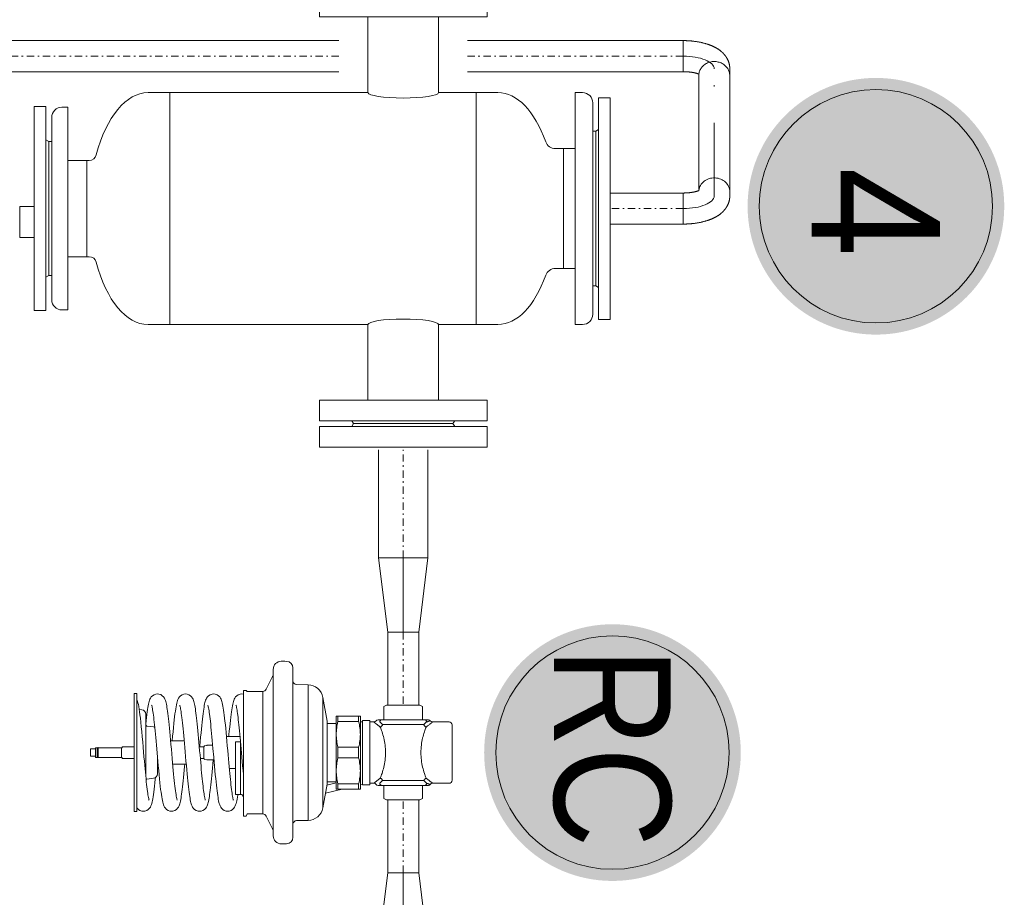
# Model space of a CAD drawing. Header units: millimetres. Extents: x -15538 to -14053, y -265397 to -264347.
# Tile 28 of 35: x -14428 to -14360, y -264914 to -264854. Entities that reach past the tile are written whole.
import ezdxf
from ezdxf.enums import TextEntityAlignment as Align

# ---------------------------------------------------------------- set-up
doc = ezdxf.new("R2010")
doc.units = ezdxf.units.MM
doc.linetypes.add('ACAD_ISO08W100', pattern=[36, 24, -3, 6, -3])
doc.linetypes.add('DASHDOT2', pattern=[0.5, 0.25, -0.125, 0, -0.125])
doc.layers.get('0').update_dxf_attribs({"color": 20, "lineweight": 35})
doc.layers.add('-- CO_opis', color=11, linetype='Continuous', lineweight=0)
doc.layers.add('-- CO_rury', color=51, linetype='Continuous', lineweight=9)
doc.styles.add('A', font='arial.ttf', dxfattribs={"width": 0.9})

# ---------------------------------------------------------------- blocks, each defined once
blk = doc.blocks.new('*U196')
at = {"color": 0, "ltscale": 10}
for p, q in [((2238.55, 10.65), (2288.55, 10.65)), ((2238.55, -10.65), (2288.55, -10.65))]:
    blk.add_line(p, q, dxfattribs=at)
at = {"color": 50, "linetype": 'DASHDOT2', "ltscale": 20}
blk.add_line((2238.55, 0), (2288.55, 0), dxfattribs=at)
blk = doc.blocks.new('*U204')
at = {"color": 0, "ltscale": 10}
for p, q in [((2273.55, 10.65), (2421.4, 10.65)), ((2273.55, -10.65), (2421.4, -10.65))]:
    blk.add_line(p, q, dxfattribs=at)
at = {"color": 50, "linetype": 'DASHDOT2', "ltscale": 20}
blk.add_line((2273.55, 0), (2421.4, 0), dxfattribs=at)
blk = doc.blocks.new('-- TERMEN FM 25')
at = {"color": 11}
for p, q in [((-7.6, 14.2), (7.6, 14.2)), ((-7.6, 14.2), (-7.6, 13.4)), ((7.6, 14.2), (7.6, 13.4)), ((-7.6, 13.4), (7.6, 13.4)), ((-7.25, 13), (7.25, 13)), ((-7.95, 12.3), (-7.95, 11.8)), ((7.95, 12.3), (7.95, 11.8)), ((-7.95, 11.8), (7.95, 11.8)), ((-14.55, -5.75), (-14.55, 5.75)), ((-13.15, 5.75), (-14.55, 5.75)), ((-13.15, -5.75), (-13.15, 5.75)), ((13.15, -5.75), (13.15, 5.75)), ((13.15, 5.75), (14.55, 5.75)), ((14.55, -5.75), (14.55, 5.75)), ((-13.15, -5.75), (-14.55, -5.75)), ((13.15, -5.75), (14.55, -5.75)), ((-6.95, -23), (6.95, -23)), ((-6.95, -23), (-6.95, -23.4)), ((6.95, -23.4), (6.95, -23)), ((-6.25, -24.1), (6.25, -24.1)), ((-7, -25.3), (-7, -24.5)), ((-7, -24.5), (7, -24.5)), ((7, -25.3), (7, -24.5)), ((-7, -25.3), (7, -25.3))]:
    blk.add_line(p, q, dxfattribs=at)
at = {"color": 50, "linetype": 'Continuous', "lineweight": 0}
for p, q in [((-5.3, 13.2), (-5.415, 13.4)), ((-5.3, 13.2), (5.3, 13.2)), ((-5.3, 13.2), (-5.3, 13)), ((5.3, 13.2), (5.415, 13.4)), ((5.3, 13.2), (5.3, 13)), ((-4.11, 11), (4.11, 11)), ((-7.95, 5), (7.95, 5)), ((-14.75, 3.4), (-14.95, 3.533)), ((-14.75, 3.4), (-14.55, 3.533)), ((-14.75, -3.4), (-14.75, 3.4)), ((14.75, 3.4), (14.55, 3.533)), ((14.75, 3.4), (14.95, 3.533)), ((14.75, -3.4), (14.75, 3.4)), ((-14.75, -3.4), (-14.95, -3.533)), ((-14.75, -3.4), (-14.55, -3.533)), ((14.75, -3.4), (14.55, -3.533)), ((14.75, -3.4), (14.95, -3.533)), ((-7.95, -16), (7.95, -16)), ((-3.3, -21.7), (3.3, -21.7)), ((-4.6, -24.3), (-4.715, -24.5)), ((-4.6, -24.3), (-4.6, -24.1)), ((-4.6, -24.3), (4.6, -24.3)), ((4.6, -24.3), (4.6, -24.1)), ((4.6, -24.3), (4.715, -24.5)), ((-1.984, -25.3), (-1.984, -26.3)), ((0.146, -25.3), (0.146, -26.3)), ((-1.984, -26.3), (0.146, -26.3))]:
    blk.add_line(p, q, dxfattribs=at)
at = {"color": 0, "linetype": 'Continuous'}
for p, q in [((-4.11, 11.8), (-4.11, 11)), ((4.11, 11.8), (4.11, 11)), ((-4.11, 11), (-4.11, 10.431)), ((4.11, 11), (4.11, 10.431)), ((-7.95, 2.415), (-7.95, 6.5)), ((7.95, 2.415), (7.95, 6.5)), ((-7.95, 2.415), (-13.15, 2.415)), ((7.95, 2.415), (13.15, 2.415)), ((-7.95, -2.415), (-13.15, -2.415)), ((-7.95, -17.5), (-7.95, -2.415)), ((7.95, -17.5), (7.95, -2.415)), ((7.95, -2.415), (13.15, -2.415)), ((-3.3, -21.531), (-3.3, -23)), ((3.3, -21.531), (3.3, -23))]:
    blk.add_line(p, q, dxfattribs=at)
at = {"color": 11}
for points in [[(-16.35, -5.75), (-14.95, -5.75), (-14.95, 5.75), (-16.35, 5.75)], [(16.35, -5.75), (14.95, -5.75), (14.95, 5.75), (16.35, 5.75)]]:
    blk.add_lwpolyline(points, close=True, dxfattribs=at)
for centre, start, end in [((-7.25, 12.3), 90, 180), ((7.25, 12.3), 0, 90), ((-6.25, -23.4), 180, 270), ((6.25, -23.4), 270, 0)]:
    blk.add_arc(centre, 0.7, start, end, dxfattribs=at)
at = {"color": 0, "linetype": 'Continuous'}
for centre, radius, start, end in [((-4.81, 10.431), 0.7, 289.50385, 0), ((4.81, 10.431), 0.7, 180, 250.49615), ((-3.8, -21.531), 0.5, 0, 75.3115), ((3.8, -21.531), 0.5, 104.6885, 180)]:
    blk.add_arc(centre, radius, start, end, dxfattribs=at)
for centre, major_axis, ratio, start_param, end_param in [((0, 6.5), (7.95, 0), 0.503145, 8.467361, 9.424778), ((-7.95, 0), (0, 2.415), 0.155562, 3.141593, 6.283185), ((0, -17.5), (7.95, 0), 0.503145, 5.192683, 6.283185)]:
    blk.add_ellipse(centre, major_axis=major_axis, ratio=ratio, start_param=start_param, end_param=end_param, dxfattribs=at)
at = {"color": 0, "linetype": 'Continuous', "extrusion": (0, 0, -1)}
for centre, major_axis, ratio, start_param, end_param in [((0, 6.5), (-7.95, 0), 0.503145, 8.467361, 9.424778), ((7.95, 0), (0, 2.415), 0.155562, 3.141593, 6.283185), ((0, -17.5), (-7.95, 0), 0.503145, 5.192683, 6.283185)]:
    blk.add_ellipse(centre, major_axis=major_axis, ratio=ratio, start_param=start_param, end_param=end_param, dxfattribs=at)
blk = doc.blocks.new('*U179')
blk.add_blockref('-- TERMEN FM 25', (0, 0))
blk = doc.blocks.new('*U195')
at = {"color": 0, "ltscale": 10}
for p, q in [((1531.52, 10.65), (1581.52, 10.65)), ((1531.52, -10.65), (1581.52, -10.65))]:
    blk.add_line(p, q, dxfattribs=at)
at = {"color": 50, "linetype": 'DASHDOT2', "ltscale": 20}
blk.add_line((1531.52, 0), (1581.52, 0), dxfattribs=at)
blk = doc.blocks.new('-- AVD_15')
at = {"linetype": 'Continuous'}
for p, q in [((-2.1, 3.15), (-2.1, 2.015)), ((1.9, 3.35), (-1.9, 3.35)), ((2.1, 3.15), (2.1, 2.015)), ((-3.25, 1.15), (-3.151, 1.322)), ((-3.25, 1.15), (-3.25, -1.15)), ((-3.151, 1.322), (-2.25, 1.322)), ((3.151, 1.322), (2.25, 1.322)), ((3.25, 1.15), (3.151, 1.322)), ((3.25, -1.15), (3.25, 1.15)), ((-3.25, -1.15), (-3.151, -1.322)), ((-3.151, -1.322), (-2.25, -1.322)), ((3.151, -1.322), (2.25, -1.322)), ((3.25, -1.15), (3.151, -1.322)), ((-2.155, -5.221), (-3.782, -5.508)), ((-2.025, -5.21), (-2.155, -5.221)), ((2.025, -5.21), (-2.025, -5.21)), ((2.025, -5.21), (2.155, -5.221)), ((2.155, -5.221), (3.782, -5.508)), ((-4.65, -6.524), (-4.664, -7.314)), ((4.65, -6.524), (4.664, -7.314)), ((-6.255, -7.993), (-6.259, -8.11)), ((5.805, -7.56), (-5.805, -7.56)), ((6.255, -7.993), (6.259, -8.11)), ((-6.259, -8.36), (-6.259, -8.11)), ((6.259, -8.36), (6.259, -8.11)), ((5.709, -8.91), (-5.709, -8.91)), ((-5.217, -8.966), (-4.349, -9.396)), ((5.217, -8.966), (4.349, -9.396)), ((-4.2, -9.624), (-4.2, -10.71)), ((4.2, -9.624), (4.2, -10.71)), ((-4.264, -10.76), (-4.2, -10.71)), ((-4.264, -10.76), (-4.264, -10.96)), ((4.35, -10.76), (4.2, -10.71)), ((4.35, -10.96), (4.35, -10.76)), ((-4.264, -10.96), (4.35, -10.96))]:
    blk.add_line(p, q, dxfattribs=at)
at = {"color": 50, "linetype": 'Continuous'}
for p, q in [((-2.25, 1.728), (-2.25, -1.728)), ((-1.922, -1.414), (-1.922, 1.414)), ((1.922, 1.414), (1.922, -1.414)), ((2.25, -1.728), (2.25, 1.728)), ((2.082, -4.59), (2.239, -5.236)), ((2.5, -4.191), (2.777, -5.331)), ((-3.782, -5.508), (3.782, -5.508)), ((4.65, -6.524), (-4.65, -6.524)), ((4.2, -9.624), (-4.2, -9.624)), ((-4.025, -11.076), (-4.025, -11.076)), ((-1.1, -11.191), (-1.1, -12.118)), ((2.865, -11.16), (-0.74, -11.16)), ((-0.74, -11.51), (-0.74, -11.16)), ((2.865, -11.16), (2.865, -11.51)), ((-0.74, -11.51), (2.865, -11.51)), ((1.1, -11.51), (1.1, -11.924)), ((-0.5, -13.064), (-0.5, -13.441)), ((-0.5, -13.441), (-0.498, -13.459)), ((-0.472, -13.609), (-0.498, -13.459)), ((0.472, -13.609), (0.498, -13.459)), ((0.5, -13.441), (0.498, -13.459)), ((0.5, -12.977), (0.5, -13.441)), ((0.4, -13.67), (-0.4, -13.67)), ((-0.4, -13.67), (-0.4, -13.983)), ((0.4, -13.67), (0.4, -13.913)), ((-0.8, -15.945), (-0.8, -15.018)), ((0.8, -15.805), (0.8, -14.878)), ((1.461, -16.86), (0.17, -16.86)), ((0.8, -16.86), (0.8, -16.805)), ((-1.759, -17.123), (-1.814, -17.572)), ((1.759, -17.123), (1.814, -17.572)), ((-2.934, -17.923), (-2.956, -18.103)), ((-2.636, -17.66), (1.572, -17.66)), ((4.05, -18.26), (-4.05, -18.26)), ((-0.4, -18.46), (-0.4, -19.257)), ((0.4, -18.46), (0.4, -19.257)), ((-0.335, -19.294), (-0.4, -19.257)), ((0.325, -19.312), (-0.325, -19.312)), ((-0.325, -19.312), (-0.325, -20.907)), ((0.325, -19.312), (0.325, -20.907)), ((0.335, -19.294), (0.4, -19.257)), ((-0.315, -20.92), (0.315, -20.92)), ((-0.325, -20.993), (-0.325, -21.08)), ((-0.305, -21.1), (-0.325, -21.08)), ((-0.315, -20.98), (0.315, -20.98)), ((-0.305, -21.1), (0.305, -21.1)), ((-0.25, -21.12), (-0.25, -21.43)), ((-0.23, -21.45), (-0.25, -21.43)), ((-0.23, -21.45), (0.23, -21.45)), ((0.23, -21.45), (0.25, -21.43)), ((0.25, -21.12), (0.25, -21.43)), ((0.305, -21.1), (0.325, -21.08)), ((0.325, -20.993), (0.325, -21.08))]:
    blk.add_line(p, q, dxfattribs=at)
at = {"color": 11, "linetype": 'Continuous'}
for p, q in [((-2.1, -2.015), (-2.1, -2.3)), ((2.1, -2.015), (2.1, -2.3)), ((-2.2, -2.8), (-2.2, -2.3)), ((2.2, -2.3), (-2.2, -2.3)), ((2.2, -2.8), (2.2, -2.3)), ((-2.5, -4.59), (-2.5, -2.94)), ((-2.5, -2.94), (2.5, -2.94)), ((-2.133, -3.055), (-2.5, -3.055)), ((-2.2, -2.8), (2.2, -2.8)), ((-2.133, -3.055), (-2.133, -4.475)), ((-2.1, -2.8), (-2.1, -2.807)), ((-0.367, -4.475), (-0.367, -3.055)), ((0.367, -3.055), (-0.367, -3.055)), ((0.367, -3.055), (0.367, -4.475)), ((2.1, -2.8), (2.1, -2.807)), ((2.133, -4.475), (2.133, -3.055)), ((2.5, -3.055), (2.133, -3.055)), ((2.163, -2.8), (2.197, -2.94)), ((2.5, -2.94), (2.5, -4.59)), ((-2.5, -4.475), (-2.133, -4.475)), ((-2.5, -4.59), (2.5, -4.59)), ((-2, -5.21), (-2, -4.59)), ((-0.367, -4.475), (0.367, -4.475)), ((2, -5.21), (2, -4.59)), ((2.133, -4.475), (2.5, -4.475)), ((4.025, -12.039), (4.025, -12.039)), ((4.025, -12.039), (4.025, -12.039)), ((-4.025, -13.003), (-4.025, -13.003)), ((-0.75, -14.01), (-0.754, -14.014)), ((-0.706, -14.01), (-0.75, -14.01)), ((4.025, -13.966), (4.025, -13.966)), ((-4.025, -14.93), (-4.025, -14.93)), ((4.025, -15.893), (4.025, -15.893)), ((-4.025, -16.857), (-4.025, -16.857)), ((4.025, -17.82), (4.025, -17.82)), ((-4.05, -18.26), (-4.05, -18.46)), ((-4.05, -18.46), (4.05, -18.46)), ((4.05, -18.26), (4.05, -18.46))]:
    blk.add_line(p, q, dxfattribs=at)
for points in [[(-4.012, -10.96), (-4.015, -10.974), (-4.025, -11.076)], [(-4.025, -11.076), (-4.014, -11.182), (-3.971, -11.307), (-3.902, -11.414), (-3.82, -11.495), (-3.737, -11.552), (-3.658, -11.592), (-3.581, -11.622), (-3.501, -11.648), (-3.413, -11.671), (-3.315, -11.693), (-3.205, -11.715), (-3.08, -11.737), (-2.94, -11.759), (-2.784, -11.781), (-2.61, -11.804), (-2.42, -11.827), (-2.212, -11.85), (-1.986, -11.875), (-1.744, -11.899), (-1.487, -11.924), (-1.214, -11.95), (-1.1, -11.96)], [(-3.255, -11.471), (-3.254, -11.47), (-3.236, -11.464), (-3.201, -11.454), (-3.15, -11.442), (-3.085, -11.428), (-3.006, -11.413), (-2.914, -11.397), (-2.809, -11.38), (-2.69, -11.363), (-2.558, -11.345), (-2.412, -11.327), (-2.254, -11.308), (-2.082, -11.289), (-1.898, -11.269), (-1.7, -11.249), (-1.489, -11.228), (-1.265, -11.207), (-1.029, -11.185), (-0.781, -11.162)], [(-0.781, -11.162), (-0.521, -11.139), (-0.25, -11.116)], [(-0.25, -11.116), (0.319, -11.066), (0.614, -11.04), (0.914, -11.013), (1.216, -10.986), (1.493, -10.96)], [(4.025, -12.039), (4.013, -11.93), (3.969, -11.804), (3.9, -11.698), (3.817, -11.617), (3.733, -11.56), (3.653, -11.521), (3.575, -11.49), (3.493, -11.465), (3.402, -11.441), (3.3, -11.419), (3.185, -11.396), (3.055, -11.374), (2.91, -11.352), (2.865, -11.346)], [(3.251, -11.646), (3.252, -11.645), (3.252, -11.645), (3.232, -11.652), (3.194, -11.662), (3.141, -11.675), (3.073, -11.69), (2.991, -11.705), (2.895, -11.721), (2.786, -11.738), (2.664, -11.756), (2.528, -11.774), (2.378, -11.792), (2.215, -11.812), (2.038, -11.831), (1.848, -11.851), (1.645, -11.872), (1.429, -11.893), (1.2, -11.914), (0.959, -11.937), (0.704, -11.959), (0.435, -11.983), (0.151, -12.008), (-0.149, -12.034), (-0.46, -12.061), (-0.774, -12.089), (-1.083, -12.117), (-1.38, -12.144), (-1.659, -12.171), (-1.915, -12.197), (-2.15, -12.221), (-2.365, -12.245), (-2.561, -12.269), (-2.74, -12.292), (-2.903, -12.314), (-3.049, -12.337), (-3.181, -12.359), (-3.298, -12.382), (-3.401, -12.404), (-3.493, -12.428), (-3.576, -12.454), (-3.655, -12.485)], [(3.657, -12.556), (3.736, -12.516), (3.818, -12.46), (3.901, -12.379), (3.97, -12.272), (4.014, -12.146), (4.025, -12.039)], [(-3.655, -12.485), (-3.735, -12.526), (-3.819, -12.583), (-3.901, -12.663), (-3.97, -12.769), (-4.013, -12.894), (-4.025, -13.003)], [(-0.278, -13.045), (0.321, -12.993), (0.633, -12.965), (0.941, -12.938), (1.238, -12.911), (1.516, -12.885), (1.774, -12.86), (2.012, -12.835), (2.232, -12.812), (2.435, -12.789), (2.622, -12.766), (2.792, -12.743), (2.946, -12.721), (3.084, -12.7), (3.208, -12.678), (3.317, -12.656), (3.414, -12.634), (3.501, -12.611), (3.581, -12.586), (3.657, -12.556)], [(-4.025, -13.003), (-4.014, -13.109), (-3.971, -13.235), (-3.902, -13.341), (-3.82, -13.422), (-3.739, -13.478), (-3.661, -13.518), (-3.587, -13.547), (-3.51, -13.572), (-3.426, -13.595), (-3.333, -13.617), (-3.228, -13.638), (-3.11, -13.659), (-2.977, -13.68), (-2.83, -13.702), (-2.667, -13.724), (-2.489, -13.746), (-2.295, -13.768), (-2.085, -13.791), (-1.859, -13.815), (-1.614, -13.839), (-1.35, -13.864), (-1.065, -13.89), (-0.76, -13.918), (-0.443, -13.946), (-0.4, -13.949)], [(-3.251, -13.396), (-3.253, -13.397), (-3.252, -13.397), (-3.231, -13.39), (-3.191, -13.379), (-3.136, -13.366), (-3.064, -13.351), (-2.977, -13.334), (-2.875, -13.317), (-2.758, -13.3), (-2.627, -13.281), (-2.481, -13.262), (-2.32, -13.243), (-2.146, -13.223), (-1.957, -13.202), (-1.755, -13.181), (-1.54, -13.16), (-1.314, -13.138), (-1.075, -13.116), (-0.823, -13.093), (-0.557, -13.07), (-0.278, -13.045)], [(4.025, -13.966), (4.014, -13.859), (3.97, -13.733), (3.901, -13.626), (3.818, -13.546), (3.737, -13.49), (3.66, -13.451), (3.586, -13.421), (3.511, -13.397), (3.43, -13.375), (3.342, -13.354), (3.244, -13.334), (3.135, -13.315), (3.015, -13.295), (2.882, -13.275), (2.736, -13.254), (2.576, -13.234), (2.402, -13.213), (2.214, -13.192), (2.012, -13.17), (1.796, -13.148), (1.566, -13.125), (1.322, -13.102), (1.066, -13.079), (0.798, -13.055), (0.5, -13.028)], [(-0.688, -14.008), (-0.964, -14.033), (-1.232, -14.058), (-1.49, -14.082), (-1.733, -14.105), (-1.96, -14.128), (-2.171, -14.151), (-2.364, -14.172), (-2.543, -14.193), (-2.707, -14.214), (-2.856, -14.235), (-2.993, -14.255), (-3.117, -14.275), (-3.23, -14.295), (-3.331, -14.316), (-3.422, -14.336), (-3.504, -14.359), (-3.581, -14.383), (-3.656, -14.413), (-3.734, -14.452), (-3.818, -14.509), (-3.901, -14.59), (-3.97, -14.697), (-4.014, -14.823), (-4.025, -14.93)], [(-3.254, -15.325), (-3.253, -15.324), (-3.234, -15.318), (-3.198, -15.308), (-3.148, -15.295), (-3.084, -15.282), (-3.006, -15.267), (-2.914, -15.251), (-2.808, -15.234), (-2.688, -15.217), (-2.552, -15.198), (-2.4, -15.179), (-2.231, -15.159), (-2.046, -15.139), (-1.845, -15.117), (-1.63, -15.096), (-1.402, -15.074), (-1.16, -15.051), (-0.905, -15.028), (-0.635, -15.003), (-0.351, -14.978), (-0.052, -14.952), (0.26, -14.925), (0.578, -14.897), (0.889, -14.87), (1.182, -14.843), (1.452, -14.818), (1.703, -14.794), (1.935, -14.77), (2.15, -14.748), (2.35, -14.725), (2.536, -14.703), (2.707, -14.682), (2.863, -14.661), (3.004, -14.64), (3.131, -14.619), (3.244, -14.598), (3.345, -14.577), (3.435, -14.556), (3.516, -14.534), (3.591, -14.509), (3.664, -14.48), (3.741, -14.44), (3.822, -14.384), (3.903, -14.303), (3.971, -14.197), (4.014, -14.072), (4.025, -13.966)], [(3.254, -13.571), (3.253, -13.572), (3.235, -13.578), (3.201, -13.587), (3.153, -13.599), (3.091, -13.613), (3.017, -13.627), (2.929, -13.643), (2.829, -13.659), (2.717, -13.675), (2.592, -13.692), (2.456, -13.71), (2.308, -13.728), (2.148, -13.746), (1.977, -13.765), (1.793, -13.784), (1.598, -13.803), (1.389, -13.824), (1.168, -13.844), (0.933, -13.866), (0.683, -13.888), (0.422, -13.911), (0.151, -13.935), (-0.127, -13.959), (-0.408, -13.984), (-0.688, -14.008)], [(-4.025, -14.93), (-4.013, -15.037), (-3.97, -15.162), (-3.902, -15.269), (-3.818, -15.35), (-3.733, -15.408), (-3.651, -15.449), (-3.57, -15.48), (-3.483, -15.507), (-3.386, -15.532), (-3.275, -15.555), (-3.149, -15.579), (-3.007, -15.603), (-2.846, -15.626), (-2.665, -15.651), (-2.463, -15.676), (-2.238, -15.702), (-1.989, -15.728), (-1.717, -15.756), (-1.425, -15.784), (-1.12, -15.812), (-0.8, -15.841)], [(3.254, -15.499), (3.252, -15.499), (3.233, -15.506), (3.195, -15.516), (3.141, -15.529), (3.07, -15.544), (2.984, -15.56), (2.881, -15.578), (2.762, -15.596), (2.625, -15.615), (2.472, -15.635), (2.304, -15.655), (2.119, -15.676), (1.92, -15.698), (1.707, -15.72), (1.48, -15.742), (1.236, -15.765), (0.975, -15.789), (0.696, -15.814), (0.397, -15.841), (0.083, -15.868), (-0.238, -15.896), (-0.556, -15.924), (-0.865, -15.951), (-1.156, -15.977), (-1.426, -16.003), (-1.676, -16.027), (-1.907, -16.05), (-2.122, -16.072), (-2.321, -16.094), (-2.506, -16.116), (-2.675, -16.137), (-2.831, -16.158), (-2.972, -16.179), (-3.101, -16.199), (-3.217, -16.22), (-3.323, -16.241), (-3.417, -16.262), (-3.502, -16.285), (-3.58, -16.31), (-3.655, -16.339), (-3.734, -16.379), (-3.819, -16.437), (-3.903, -16.52), (-3.973, -16.628), (-4.015, -16.754), (-4.025, -16.857)], [(4.025, -15.893), (4.014, -15.788), (3.971, -15.663), (3.902, -15.555), (3.818, -15.472), (3.734, -15.415), (3.655, -15.375), (3.58, -15.346), (3.503, -15.322), (3.419, -15.299), (3.327, -15.278), (3.224, -15.258), (3.11, -15.237), (2.983, -15.217), (2.843, -15.196), (2.69, -15.175), (2.523, -15.154), (2.341, -15.133), (2.145, -15.111), (1.933, -15.089), (1.706, -15.066), (1.466, -15.043), (1.213, -15.019), (0.948, -14.995), (0.8, -14.982)], [(-0.25, -16.897), (0.315, -16.847), (0.61, -16.821), (0.913, -16.795), (1.219, -16.767), (1.519, -16.739), (1.804, -16.711), (2.068, -16.684), (2.305, -16.658), (2.519, -16.633), (2.71, -16.608), (2.882, -16.585), (3.035, -16.562), (3.171, -16.539), (3.292, -16.515), (3.399, -16.492), (3.493, -16.468), (3.577, -16.441), (3.657, -16.41), (3.737, -16.369), (3.821, -16.312), (3.903, -16.23), (3.971, -16.124), (4.014, -15.999), (4.025, -15.893)], [(-4.025, -16.857), (-4.014, -16.963), (-3.971, -17.088), (-3.902, -17.195), (-3.82, -17.276), (-3.738, -17.332), (-3.66, -17.372), (-3.585, -17.402), (-3.508, -17.427), (-3.423, -17.45), (-3.326, -17.472), (-3.216, -17.494), (-3.09, -17.516), (-2.946, -17.539), (-2.785, -17.562), (-2.604, -17.586), (-2.403, -17.61), (-2.18, -17.635), (-1.943, -17.66)], [(-3.255, -17.252), (-3.254, -17.252), (-3.238, -17.246), (-3.205, -17.237), (-3.158, -17.225), (-3.096, -17.211), (-3.02, -17.196), (-2.931, -17.181), (-2.828, -17.164), (-2.71, -17.147), (-2.578, -17.129), (-2.431, -17.11), (-2.269, -17.091), (-2.094, -17.071), (-1.905, -17.051), (-1.704, -17.03), (-1.491, -17.009), (-1.265, -16.988), (-1.028, -16.966), (-0.779, -16.943), (-0.52, -16.92), (-0.25, -16.897)], [(3.251, -17.427), (3.253, -17.426), (3.253, -17.426), (3.233, -17.433), (3.196, -17.443), (3.144, -17.455), (3.077, -17.47), (2.996, -17.485), (2.899, -17.502), (2.787, -17.519), (2.66, -17.537), (2.517, -17.556), (2.358, -17.576), (2.185, -17.596), (1.996, -17.617), (1.794, -17.638), (1.579, -17.659), (1.351, -17.681), (1.11, -17.704), (0.853, -17.727), (0.579, -17.752), (0.286, -17.777), (-0.371, -17.835)], [(4.025, -17.82), (4.014, -17.717), (3.973, -17.592), (3.903, -17.484), (3.818, -17.399), (3.731, -17.34), (3.649, -17.3), (3.567, -17.269), (3.481, -17.243), (3.387, -17.219), (3.283, -17.196), (3.165, -17.174), (3.032, -17.151), (2.881, -17.129), (2.709, -17.105), (2.517, -17.081), (2.304, -17.056), (2.07, -17.03), (1.814, -17.004), (1.71, -16.994)], [(-0.371, -17.835), (-0.728, -17.866), (-1.088, -17.898), (-1.438, -17.931), (-1.77, -17.963), (-2.076, -17.994), (-2.351, -18.025), (-2.593, -18.054), (-2.805, -18.081), (-2.989, -18.108), (-3.15, -18.135), (-3.289, -18.161), (-3.409, -18.187), (-3.513, -18.215), (-3.606, -18.246), (-3.641, -18.26)], [(3.793, -18.26), (3.817, -18.242), (3.9, -18.161), (3.97, -18.054), (4.014, -17.927), (4.025, -17.82)]]:
    blk.add_lwpolyline(points, dxfattribs=at)
at = {"linetype": 'Continuous'}
for centre, radius, start, end in [((-1.9, 3.15), 0.2, 89.99999, 180), ((1.9, 3.15), 0.2, 0, 90.00001), ((-3.6, -6.542), 1.05, 100, 179), ((3.6, -6.542), 1.05, 1, 80), ((-4.914, -7.31), 0.25, 270, 359), ((4.914, -7.31), 0.25, 181, 270), ((-5.805, -8.01), 0.45, 90, 177.79307), ((5.805, -8.01), 0.45, 2.20693, 90), ((-5.709, -8.36), 0.55, 180, 270), ((5.709, -8.36), 0.55, 270, 0), ((-5.14, -8.826), 0.16, 211.71861, 241.11307), ((-4.45, -9.624), 0.25, 0, 66.25199), ((4.45, -9.624), 0.25, 113.74801, 180), ((5.14, -8.826), 0.16, 298.88693, 328.28139)]:
    blk.add_arc(centre, radius, start, end, dxfattribs=at)
at = {"color": 50, "linetype": 'Continuous'}
for centre, radius, start, end in [((-2.1, 1.728), 0.15, 124.84977, 180.00009), ((-2.3, 2.015), 0.2, 304.84977, 0.00024), ((-12.189, -7.91), 13.869, 42.24563, 43.32792), ((11.675, -7.435), 13.169, 136.64333, 137.78313), ((2.3, 2.015), 0.2, 179.99977, 235.15023), ((2.1, 1.728), 0.15, 359.99994, 55.15025), ((-2.1, -1.728), 0.15, 179.99991, 235.15023), ((-2.3, -2.015), 0.2, 359.99976, 55.15023), ((-11.675, 7.435), 13.169, 316.64335, 317.78312), ((12.189, 7.91), 13.869, 222.24564, 223.3279), ((2.3, -2.015), 0.2, 124.84977, 180.00023), ((2.1, -1.728), 0.15, 304.84975, 0.00006), ((-0.423, -13.6), 0.05, 190, 270), ((-0.42, -13.67), 0.02, 0, 90), ((0.42, -13.67), 0.02, 90, 180), ((0.423, -13.6), 0.05, 270, 350), ((1.461, -17.16), 0.3, 7, 90), ((-1.461, -17.16), 0.3, 154.75119, 173), ((-2.636, -17.96), 0.3, 90, 173), ((-1.913, -17.56), 0.1, 270.00006, 353), ((1.913, -17.56), 0.1, 187, 226.97637), ((-0.345, -19.312), 0.02, 0, 60), ((0.345, -19.312), 0.02, 120, 180), ((-0.315, -20.95), 0.03, 90, 270), ((-0.35, -20.95), 0.05, 36.8699, 60), ((0.35, -20.95), 0.05, 120, 143.1301), ((-0.35, -20.95), 0.05, 300, 323.1301), ((-0.27, -21.12), 0.02, 0, 90), ((0.27, -21.12), 0.02, 90, 180), ((0.35, -20.95), 0.05, 216.8699, 240)]:
    blk.add_arc(centre, radius, start, end, dxfattribs=at)
at = {"color": 11, "linetype": 'Continuous'}
blk.add_arc((-2.3, -2.807), 0.2, 318.1066, 0, dxfattribs=at)
at = {"color": 50, "linetype": 'Continuous'}
for points, knots in [([(-2.1, 1.606), (-2.119, 1.606), (-2.157, 1.6), (-2.208, 1.571), (-2.242, 1.526), (-2.25, 1.49), (-2.25, 1.474)], [0, 0, 0, 0, 0.253544, 0.519879, 0.773655, 1, 1, 1, 1]), ([(-2.186, 1.851), (-2.186, 1.851), (-2.186, 1.85), (-2.185, 1.849), (-2.185, 1.848), (-2.184, 1.846), (-2.183, 1.843), (-2.182, 1.839), (-2.179, 1.832), (-2.176, 1.822), (-2.172, 1.81), (-2.167, 1.796), (-2.16, 1.774), (-2.149, 1.742), (-2.134, 1.701), (-2.118, 1.655), (-2.106, 1.623), (-2.1, 1.606)], [0, 0, 0, 0, 0.001426, 0.005017, 0.010885, 0.019059, 0.029562, 0.042386, 0.074791, 0.115842, 0.165094, 0.22208, 0.286323, 0.434529, 0.60552, 0.795435, 1, 1, 1, 1]), ([(-2.1, 2.015), (-2.1, 2.015), (-2.099, 2.014), (-2.098, 2.013), (-2.096, 2.01), (-2.093, 2.007), (-2.09, 2.002), (-2.083, 1.994), (-2.073, 1.982), (-2.059, 1.964), (-2.042, 1.943), (-2.023, 1.918), (-1.992, 1.879), (-1.948, 1.822), (-1.889, 1.747), (-1.824, 1.661), (-1.778, 1.601), (-1.755, 1.57)], [0, 0, 0, 0, 0.001162, 0.004629, 0.010388, 0.018426, 0.02873, 0.041279, 0.07296, 0.113158, 0.161533, 0.217664, 0.281116, 0.4282, 0.599223, 0.790868, 1, 1, 1, 1]), ([(-1.922, 1.414), (-1.913, 1.417), (-1.895, 1.424), (-1.868, 1.438), (-1.843, 1.455), (-1.812, 1.481), (-1.786, 1.511), (-1.766, 1.544), (-1.758, 1.561), (-1.755, 1.57)], [0, 0, 0, 0, 0.122762, 0.249425, 0.378017, 0.507212, 0.760835, 0.882762, 1, 1, 1, 1]), ([(1.755, 1.57), (1.645, 1.526), (1.398, 1.437), (0.986, 1.321), (0.511, 1.234), (0, 1.201), (-0.511, 1.234), (-0.986, 1.321), (-1.398, 1.437), (-1.645, 1.526), (-1.755, 1.57)], [0, 0, 0, 0, 0.098389, 0.219056, 0.355356, 0.500001, 0.644645, 0.780945, 0.901612, 1, 1, 1, 1]), ([(2.1, 2.015), (2.1, 2.015), (2.099, 2.014), (2.098, 2.013), (2.096, 2.01), (2.093, 2.007), (2.09, 2.002), (2.083, 1.994), (2.073, 1.982), (2.059, 1.964), (2.042, 1.943), (2.023, 1.918), (1.992, 1.879), (1.948, 1.822), (1.889, 1.747), (1.824, 1.661), (1.778, 1.601), (1.755, 1.57)], [0, 0, 0, 0, 0.001162, 0.004629, 0.010388, 0.018427, 0.028731, 0.04128, 0.072958, 0.113154, 0.161527, 0.217655, 0.281106, 0.428188, 0.599212, 0.790863, 1, 1, 1, 1]), ([(1.755, 1.57), (1.758, 1.561), (1.766, 1.544), (1.786, 1.511), (1.812, 1.481), (1.843, 1.455), (1.868, 1.438), (1.895, 1.424), (1.913, 1.417), (1.922, 1.414)], [0, 0, 0, 0, 0.117225, 0.239151, 0.492784, 0.621981, 0.750574, 0.877237, 1, 1, 1, 1]), ([(2.186, 1.851), (2.186, 1.851), (2.185, 1.85), (2.185, 1.85), (2.185, 1.848), (2.184, 1.845), (2.182, 1.84), (2.179, 1.832), (2.176, 1.822), (2.172, 1.81), (2.167, 1.796), (2.16, 1.774), (2.149, 1.742), (2.134, 1.701), (2.118, 1.655), (2.106, 1.623), (2.1, 1.606)], [0, 0, 0, 0, 0.001178, 0.004706, 0.010671, 0.019013, 0.042562, 0.074965, 0.115927, 0.165134, 0.22213, 0.286388, 0.434592, 0.605569, 0.795426, 1, 1, 1, 1]), ([(2.25, 1.474), (2.25, 1.49), (2.242, 1.526), (2.208, 1.571), (2.157, 1.6), (2.119, 1.606), (2.1, 1.606)], [0, 0, 0, 0, 0.226345, 0.480121, 0.746456, 1, 1, 1, 1]), ([(-1.755, -1.57), (-1.645, -1.526), (-1.398, -1.437), (-0.986, -1.321), (-0.511, -1.234), (0, -1.201), (0.511, -1.234), (0.986, -1.321), (1.398, -1.437), (1.645, -1.526), (1.755, -1.57)], [0, 0, 0, 0, 0.098388, 0.219055, 0.355354, 0.499999, 0.644643, 0.780944, 0.901611, 1, 1, 1, 1]), ([(-2.25, -1.474), (-2.25, -1.49), (-2.242, -1.526), (-2.208, -1.571), (-2.157, -1.6), (-2.119, -1.606), (-2.1, -1.606)], [0, 0, 0, 0, 0.226345, 0.480121, 0.746456, 1, 1, 1, 1]), ([(-2.1, -2.015), (-2.1, -2.015), (-2.099, -2.014), (-2.098, -2.013), (-2.096, -2.01), (-2.093, -2.007), (-2.09, -2.002), (-2.083, -1.994), (-2.073, -1.982), (-2.059, -1.964), (-2.042, -1.943), (-2.023, -1.918), (-1.992, -1.879), (-1.948, -1.822), (-1.889, -1.747), (-1.824, -1.661), (-1.778, -1.601), (-1.755, -1.57)], [0, 0, 0, 0, 0.001162, 0.004629, 0.010388, 0.018427, 0.028731, 0.04128, 0.072958, 0.113153, 0.161526, 0.217654, 0.281104, 0.428186, 0.59921, 0.790863, 1, 1, 1, 1]), ([(-1.755, -1.57), (-1.761, -1.552), (-1.785, -1.509), (-1.84, -1.452), (-1.894, -1.423), (-1.922, -1.414)], [0, 0, 0, 0, 0.239301, 0.622259, 1, 1, 1, 1]), ([(1.922, -1.414), (1.913, -1.417), (1.895, -1.424), (1.868, -1.438), (1.843, -1.455), (1.812, -1.481), (1.786, -1.511), (1.766, -1.544), (1.758, -1.561), (1.755, -1.57)], [0, 0, 0, 0, 0.122762, 0.249424, 0.378017, 0.507211, 0.760837, 0.882752, 1, 1, 1, 1]), ([(2.1, -2.015), (2.1, -2.015), (2.099, -2.014), (2.098, -2.013), (2.096, -2.01), (2.093, -2.007), (2.09, -2.002), (2.083, -1.994), (2.073, -1.982), (2.059, -1.964), (2.042, -1.943), (2.023, -1.918), (1.992, -1.879), (1.948, -1.822), (1.889, -1.747), (1.824, -1.661), (1.778, -1.601), (1.755, -1.57)], [0, 0, 0, 0, 0.001162, 0.004629, 0.010388, 0.018427, 0.028731, 0.04128, 0.072961, 0.113158, 0.161533, 0.217664, 0.281117, 0.428201, 0.599224, 0.790869, 1, 1, 1, 1]), ([(2.1, -1.606), (2.119, -1.606), (2.157, -1.6), (2.208, -1.571), (2.242, -1.526), (2.25, -1.49), (2.25, -1.474)], [0, 0, 0, 0, 0.253544, 0.519879, 0.773655, 1, 1, 1, 1]), ([(3.073, -10.96), (3.046, -10.96), (2.993, -10.97), (2.924, -11.014), (2.877, -11.08), (2.865, -11.134), (2.865, -11.16)], [0, 0, 0, 0, 0.250141, 0.500182, 0.750132, 1, 1, 1, 1]), ([(0.344, -20.95), (0.344, -20.946), (0.342, -20.938), (0.337, -20.93), (0.331, -20.925), (0.326, -20.922), (0.321, -20.92), (0.317, -20.92), (0.315, -20.92)], [0, 0, 0, 0, 0.256356, 0.508658, 0.633219, 0.756392, 0.87849, 1, 1, 1, 1]), ([(0.315, -20.98), (0.317, -20.98), (0.321, -20.98), (0.326, -20.978), (0.331, -20.975), (0.337, -20.97), (0.342, -20.962), (0.344, -20.954), (0.344, -20.95)], [0, 0, 0, 0, 0.121508, 0.243603, 0.366774, 0.491335, 0.743641, 1, 1, 1, 1])]:
    blk.add_open_spline(points, degree=3, knots=knots, dxfattribs=at)
at = {"color": 11, "linetype": 'Continuous'}
for points, knots in [([(-1.25, -2.94), (-1.398, -2.94), (-1.696, -2.961), (-1.989, -3.019), (-2.133, -3.055)], [0, 0, 0, 0, 0.498968, 1, 1, 1, 1]), ([(-0.367, -3.055), (-0.511, -3.019), (-0.804, -2.961), (-1.102, -2.94), (-1.25, -2.94)], [0, 0, 0, 0, 0.501032, 1, 1, 1, 1]), ([(1.25, -2.94), (1.102, -2.94), (0.804, -2.961), (0.511, -3.019), (0.367, -3.055)], [0, 0, 0, 0, 0.498968, 1, 1, 1, 1]), ([(2.133, -3.055), (1.989, -3.019), (1.696, -2.961), (1.398, -2.94), (1.25, -2.94)], [0, 0, 0, 0, 0.501032, 1, 1, 1, 1]), ([(-2.133, -4.475), (-1.989, -4.511), (-1.696, -4.569), (-1.398, -4.59), (-1.25, -4.59)], [0, 0, 0, 0, 0.501032, 1, 1, 1, 1]), ([(-1.25, -4.59), (-1.102, -4.59), (-0.804, -4.569), (-0.511, -4.511), (-0.367, -4.475)], [0, 0, 0, 0, 0.498968, 1, 1, 1, 1]), ([(0.367, -4.475), (0.511, -4.511), (0.804, -4.569), (1.102, -4.59), (1.25, -4.59)], [0, 0, 0, 0, 0.501032, 1, 1, 1, 1]), ([(1.25, -4.59), (1.398, -4.59), (1.696, -4.569), (1.989, -4.511), (2.133, -4.475)], [0, 0, 0, 0, 0.498968, 1, 1, 1, 1])]:
    blk.add_open_spline(points, degree=3, knots=knots, dxfattribs=at)
blk = doc.blocks.new('*U177')
at = {"linetype": 'Continuous', "lineweight": 0}
blk.add_blockref('-- AVD_15', (0, -0.468), dxfattribs=at)
blk = doc.blocks.new('-- REDUKCJA typA 25_15')
at = {"color": 50, "linetype": 'Continuous', "lineweight": 0}
blk.add_line((5.1, 0), (0, 0), dxfattribs=at)
at = {"color": 0, "linetype": 'Continuous', "lineweight": 0}
blk.add_lwpolyline([(0, -1.685), (5.1, -1.065), (5.1, 1.065), (0, 1.685)], close=True, dxfattribs=at)
blk = doc.blocks.new('*U183')
blk.add_blockref('-- REDUKCJA typA 25_15', (0, 0))
blk = doc.blocks.new('*U200')
at = {"color": 0, "ltscale": 10}
for p, q in [((-369.71, 16.85), (-295.67, 16.85)), ((-369.71, -16.85), (-295.67, -16.85))]:
    blk.add_line(p, q, dxfattribs=at)
at = {"color": 50, "linetype": 'DASHDOT2', "ltscale": 20}
blk.add_line((-369.71, 0), (-295.67, 0), dxfattribs=at)
blk = doc.blocks.new('*U203')
at = {"color": 0, "ltscale": 10}
for p, q in [((1277.18, 10.65), (1795.4, 10.65)), ((1277.18, -10.65), (1795.4, -10.65))]:
    blk.add_line(p, q, dxfattribs=at)
at = {"color": 50, "linetype": 'DASHDOT2', "ltscale": 20}
blk.add_line((1277.18, 0), (1795.4, 0), dxfattribs=at)
blk = doc.blocks.new('-- NR_22')
h = blk.add_hatch(color=251)
edge = h.paths.add_edge_path()
edge.add_arc((0, 30), 22, 0, 360)
at = {"color": 50}
blk.add_circle((0, 30), 20, dxfattribs=at)
at = {"style": 'A', "width": 0.9, "flags": 12}
blk.add_attdef('22', text='', height=20, dxfattribs=at).set_placement((0, 30, 0.11), align=Align.MIDDLE_CENTER)

msp = doc.modelspace()

# ---------------------------------------------------------------- linework, layer by layer
at = {"layer": '-- CO_rury', "color": 11, "linetype": 'ACAD_ISO08W100', "ltscale": 20}
for p, q in [((-14382.501, -264857.832, 0.002), (-14382.501, -264855.702, 0.002)), ((-14379.306, -264857.641, 0.002), (-14379.306, -264866.35, 0.002)), ((-14381.436, -264858.11, 0.002), (-14381.436, -264865.911, 0.002)), ((-14382.501, -264868.286, 0.002), (-14382.501, -264866.156, 0.002))]:
    msp.add_line(p, q, dxfattribs=at)
at = {"layer": '-- CO_rury', "color": 50, "linetype": 'DASHDOT2', "ltscale": 20}
msp.add_line((-14380.371, -264866.35, 0.002), (-14380.371, -264857.641, 0.002), dxfattribs=at)
at = {"layer": '-- CO_rury', "color": 50, "linetype": 'DASHDOT2', "ltscale": 40}
msp.add_ellipse((-14382.501, -264857.641), major_axis=(2.13, 0), ratio=0.40855, start_param=0, end_param=1.570796, dxfattribs=at)
at = {"layer": '-- CO_rury', "color": 11, "linetype": 'ACAD_ISO08W100', "ltscale": 20}
msp.add_ellipse((-14380.371, -264858.11), major_axis=(1.065, 0), ratio=0.909919, start_param=0, end_param=3.141593, dxfattribs=at)
at = {"layer": '-- CO_rury', "color": 11, "linetype": 'ACAD_ISO08W100', "ltscale": 20, "extrusion": (0, 0, -1)}
msp.add_ellipse((-14380.371, -264866.086, 0), major_axis=(1.065, 0), ratio=0.909919, start_param=3.237314, end_param=6.283185, dxfattribs=at)
at = {"layer": '-- CO_rury', "color": 50, "linetype": 'DASHDOT2', "ltscale": 40, "extrusion": (0, 0, -1)}
msp.add_ellipse((-14382.501, -264866.35, 0), major_axis=(2.13, 0), ratio=0.40855, start_param=0, end_param=1.570796, dxfattribs=at)
at = {"layer": '-- CO_rury', "color": 11, "linetype": 'ACAD_ISO08W100', "ltscale": 20}
for points, knots in [([(-14379.306, -264857.641), (-14379.306, -264857.54), (-14379.317, -264857.44), (-14379.357, -264857.247), (-14379.387, -264857.156), (-14379.461, -264856.985), (-14379.504, -264856.907), (-14379.597, -264856.763), (-14379.648, -264856.698), (-14379.753, -264856.579), (-14379.808, -264856.525), (-14379.961, -264856.391), (-14380.061, -264856.318), (-14380.268, -264856.191), (-14380.373, -264856.136), (-14380.59, -264856.038), (-14380.701, -264855.995), (-14381.032, -264855.884), (-14381.259, -264855.829), (-14381.73, -264855.749), (-14381.972, -264855.723), (-14382.311, -264855.708), (-14382.406, -264855.706), (-14382.501, -264855.706)], [0, 0, 0, 0, 0.086797, 0.086797, 0.173593, 0.173593, 0.26039, 0.26039, 0.347187, 0.347187, 0.433983, 0.433983, 0.584424, 0.584424, 0.734864, 0.734864, 0.885304, 0.885304, 1.172689, 1.172689, 1.460075, 1.460075, 1.570796, 1.570796, 1.570796, 1.570796]), ([(-14381.436, -264857.996), (-14381.453, -264857.99), (-14381.472, -264857.983), (-14381.59, -264857.944), (-14381.714, -264857.913), (-14381.991, -264857.865), (-14382.145, -264857.848), (-14382.368, -264857.837), (-14382.435, -264857.836), (-14382.501, -264857.836)], [0.8297039, 0.8297039, 0.8297039, 0.8297039, 0.8877688, 0.8877688, 1.1708092, 1.1708092, 1.4538496, 1.4538496, 1.5707963, 1.5707963, 1.5707963, 1.5707963]), ([(-14381.431, -264865.993, 0), (-14381.431, -264865.993, 0), (-14381.442, -264865.998, 0), (-14381.59, -264866.047, 0), (-14381.714, -264866.079, 0), (-14381.991, -264866.126, 0), (-14382.145, -264866.143, 0), (-14382.368, -264866.154, 0), (-14382.435, -264866.156, 0), (-14382.501, -264866.156, 0)], [0.7413814, 0.7413814, 0.7413814, 0.7413814, 0.8877688, 0.8877688, 1.1708092, 1.1708092, 1.4538496, 1.4538496, 1.5707963, 1.5707963, 1.5707963, 1.5707963]), ([(-14379.306, -264866.35, 0), (-14379.306, -264866.451, 0), (-14379.317, -264866.552, 0), (-14379.357, -264866.744, 0), (-14379.387, -264866.836, 0), (-14379.461, -264867.006, 0), (-14379.504, -264867.084, 0), (-14379.597, -264867.228, 0), (-14379.648, -264867.293, 0), (-14379.753, -264867.412, 0), (-14379.808, -264867.466, 0), (-14379.961, -264867.601, 0), (-14380.061, -264867.673, 0), (-14380.268, -264867.8, 0), (-14380.373, -264867.855, 0), (-14380.59, -264867.953, 0), (-14380.701, -264867.996, 0), (-14381.032, -264868.107, 0), (-14381.259, -264868.162, 0), (-14381.73, -264868.243, 0), (-14381.972, -264868.268, 0), (-14382.311, -264868.283, 0), (-14382.406, -264868.286, 0), (-14382.501, -264868.286, 0)], [0, 0, 0, 0, 0.086797, 0.086797, 0.173593, 0.173593, 0.26039, 0.26039, 0.347187, 0.347187, 0.433983, 0.433983, 0.584424, 0.584424, 0.734864, 0.734864, 0.885304, 0.885304, 1.172689, 1.172689, 1.460075, 1.460075, 1.570796, 1.570796, 1.570796, 1.570796])]:
    msp.add_open_spline(points, degree=3, knots=knots, dxfattribs=at)

# ---------------------------------------------------------------- block references
at = {"layer": '-- CO_opis'}
ref = msp.add_blockref('-- NR_22', (-14381.284, -264867.065, 0), dxfattribs=dict(at, xscale=-0.4, yscale=0.4, zscale=0.001, rotation=270.0000000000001))
ref.add_attrib('22', '4', dxfattribs={"layer": '0', "height": 8.8, "rotation": 270, "style": 'A', "width": 0.9}).set_placement((-14369.284, -264867.459, 0), align=Align.MIDDLE_CENTER)
ref = msp.add_blockref('-- NR_22', (-14399.351, -264904.525), dxfattribs=dict(at, xscale=-0.4, yscale=0.4, zscale=0.001, rotation=270.0000000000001))
ref.add_attrib('22', 'RC', dxfattribs={"layer": '0', "height": 8, "rotation": 270, "style": 'A', "width": 0.85}).set_placement((-14387.351, -264904.154, 0), align=Align.MIDDLE_CENTER)
at = {"layer": '-- CO_rury', "xscale": -1, "rotation": 269.9999999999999}
msp.add_blockref('*U179', (-14401.701, -264867.221), dxfattribs=at)
at = {"layer": '-- CO_rury', "color": 11, "linetype": 'ACAD_ISO08W100', "ltscale": 20, "yscale": 0.1, "zscale": 0.1}
for name, p, xscale, rotation in [('*U203', (-14278.398, -264856.771, -0.002), -0.1, 359.9999999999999), ('*U204', (-14155.145, -264856.771), -0.1, 359.9999999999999), ('*U196', (-14158.645, -264867.221), 0.1, 180)]:
    msp.add_blockref(name, p, dxfattribs=dict(at, xscale=xscale, rotation=rotation))
at = {"layer": '-- CO_rury', "linetype": 'ACAD_ISO08W100', "ltscale": 20, "yscale": 0.1, "zscale": 0.1}
for name, p, xscale, rotation in [('*U200', (-14401.701, -264854.203), 0.1, 89.99999999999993), ('*U195', (-14401.701, -264743.123, -0.002), 0.1, 269.9999999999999), ('*U195', (-14401.701, -265065.926, -0.002), -0.1, 269.9999999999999)]:
    msp.add_blockref(name, p, dxfattribs=dict(at, xscale=xscale, rotation=rotation))
at = {"layer": '-- CO_rury', "linetype": 'ACAD_ISO08W100', "ltscale": 20, "rotation": 269.9999999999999}
for name, p in [('*U183', (-14401.701, -264891.175, -0.002)), ('*U177', (-14401.233, -264904.525, -0.002))]:
    msp.add_blockref(name, p, dxfattribs=at)
at = {"layer": '-- CO_rury', "linetype": 'ACAD_ISO08W100', "ltscale": 20, "xscale": -1, "rotation": 269.9999999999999}
msp.add_blockref('*U183', (-14401.701, -264917.875, -0.002), dxfattribs=at)

doc.saveas('drawing.dxf')
